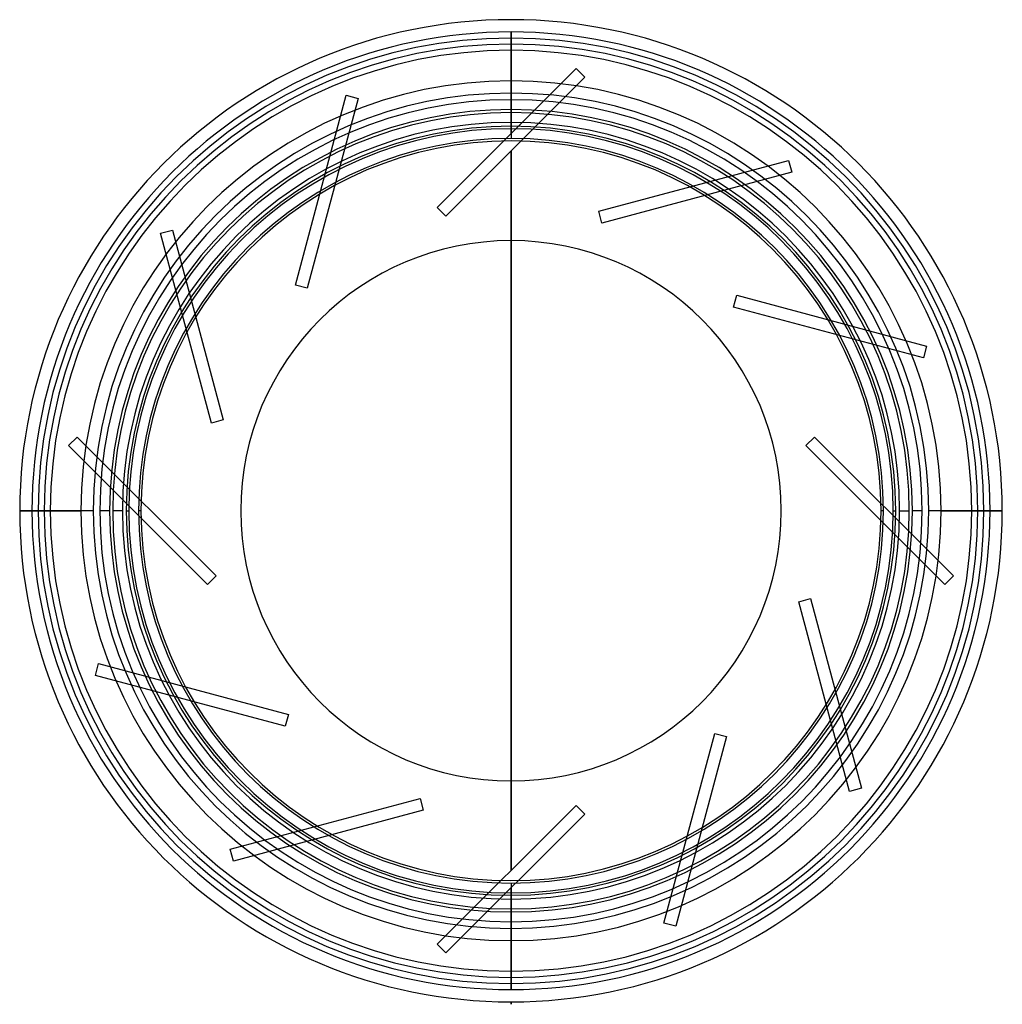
# Model space of a CAD drawing. Header units: millimetres. Extents: x -200 to 200, y -202 to 200.
import ezdxf

# ---------------------------------------------------------------- set-up
doc = ezdxf.new("R2010")
doc.units = ezdxf.units.MM
doc.layers.add('MAIN-1', color=7, linetype='Continuous')
doc.layers.add('MAIN-2', color=7, linetype='Continuous')

msp = doc.modelspace()

# ---------------------------------------------------------------- linework, layer by layer
at = {"layer": 'MAIN-1'}
for p, q in [((0, 157), (0, 193)), ((0, -110.3), (0, 110.3)), ((0, -110.3), (0, 110.3)), ((0, -110.3), (0, 110.3)), ((156, 0), (157, 0)), ((200.5, 0), (193, 0)), ((-193, 0), (-200.5, 0)), ((-157, 0), (-156, 0)), ((0, -193), (0, -157)), ((0, -201.5), (0, -200.5)), ((0, -201.5), (0, -200.5)), ((0, -201.5), (0, -200.5)), ((0, -201.5), (0, -201.5)), ((0, -201.5), (0, -201.5))]:
    msp.add_line(p, q, dxfattribs=at)
for radius, start, end in [(200.5, 90, 180), (200.5, 0, 90), (193, 90, 180), (193, 0, 90), (157, 90, 180), (157, 0, 90), (156, 90, 270), (156, 270, 90), (151, 90, 270), (151, 270, 90), (110.3, 0, 180), (200.5, 180, 270), (193, 180, 270), (157, 180, 270), (110.3, 180, 0), (200.5, 270, 0), (157, 270, 0), (193, 270, 0)]:
    msp.add_arc((0, 0), radius, start, end, dxfattribs=at)
at = {"layer": 'MAIN-2'}
for p, q in [((0, 200.5), (0, 200.5)), ((0, 195.5), (0, 195.5)), ((0, 195.5), (0, 195.5)), ((0, 195.5), (0, 153.94)), ((0, 153.94), (0, 195.5)), ((0, 153.94), (0, 195.5)), ((0, 153.93), (0, 195.5)), ((0, 188), (0, 152)), ((-30.12, 123.81), (26.59, 180.52)), ((30.12, 176.99), (-26.59, 120.28)), ((26.59, 180.52), (30.12, 176.99)), ((26.59, 180.52), (26.59, 180.52)), ((30.12, 176.99), (30.12, 176.99)), ((-87.99, 92.16), (-67.24, 169.63)), ((-67.24, 169.63), (-62.41, 168.34)), ((-67.24, 169.63), (-67.24, 169.63)), ((-62.41, 168.34), (-83.16, 90.87)), ((-62.41, 168.34), (-62.41, 168.34)), ((0, 156), (0, 156)), ((0, 156), (0, 156)), ((0, 151), (0, 151)), ((0, 151), (0, 151)), ((0, 110.3), (0, 146.87)), ((0, 146.86), (0, -146.86)), ((0, 110.3), (0, 146.86)), ((0, 110.3), (0, 146.86)), ((35.82, 122.29), (113.29, 143.04)), ((113.29, 143.04), (114.58, 138.21)), ((113.29, 143.04), (113.29, 143.04)), ((114.58, 138.21), (37.11, 117.46)), ((114.58, 138.21), (114.58, 138.21)), ((-26.59, 120.28), (-30.12, 123.81)), ((-30.12, 123.81), (-30.12, 123.81)), ((37.11, 117.46), (35.82, 122.29)), ((35.82, 122.29), (35.82, 122.29)), ((-26.59, 120.28), (-26.59, 120.28)), ((37.11, 117.46), (37.11, 117.46)), ((-143.04, 113.29), (-138.21, 114.58)), ((-122.29, 35.82), (-143.04, 113.29)), ((-143.04, 113.29), (-143.04, 113.29)), ((-138.21, 114.58), (-117.46, 37.11)), ((-138.21, 114.58), (-138.21, 114.58)), ((-83.16, 90.87), (-87.99, 92.16)), ((-87.99, 92.16), (-87.99, 92.16)), ((-83.16, 90.87), (-83.16, 90.87)), ((90.87, 83.16), (92.16, 87.99)), ((92.16, 87.99), (169.63, 67.24)), ((92.16, 87.99), (92.16, 87.99)), ((168.34, 62.41), (90.87, 83.16)), ((90.87, 83.16), (90.87, 83.16)), ((169.63, 67.24), (168.34, 62.41)), ((169.63, 67.24), (169.63, 67.24)), ((168.34, 62.41), (168.34, 62.41)), ((-117.46, 37.11), (-122.29, 35.82)), ((-117.46, 37.11), (-117.46, 37.11)), ((-122.29, 35.82), (-122.29, 35.82)), ((-180.52, 26.59), (-176.99, 30.12)), ((-176.99, 30.12), (-120.28, -26.59)), ((-176.99, 30.12), (-176.99, 30.12)), ((120.28, 26.59), (123.81, 30.12)), ((123.81, 30.12), (180.52, -26.59)), ((123.81, 30.12), (123.81, 30.12)), ((-123.81, -30.12), (-180.52, 26.59)), ((-180.52, 26.59), (-180.52, 26.59)), ((176.99, -30.12), (120.28, 26.59)), ((120.28, 26.59), (120.28, 26.59)), ((-190.5, 0), (-190.5, 0)), ((-110.3, 0), (-110.3, 0)), ((110.3, 0), (110.3, 0)), ((152, 0), (151, 0)), ((158.55, 0), (162.55, 0)), ((167.8, 0), (163.8, 0)), ((195.5, 0), (170.5, 0)), ((175.5, 0), (200.5, 0)), ((188, 0), (195.5, 0)), ((190.5, 0), (190.5, 0)), ((-200.5, 0), (-175.5, 0)), ((-170.5, 0), (-195.5, 0)), ((-195.5, 0), (-188, 0)), ((-190.5, 0), (-190.5, 0)), ((-163.8, 0), (-167.8, 0)), ((-158.55, 0), (-162.55, 0)), ((-151, 0), (-152, 0)), ((-110.3, 0), (-110.3, 0)), ((110.3, 0), (110.3, 0)), ((190.5, 0), (190.5, 0)), ((-120.28, -26.59), (-123.81, -30.12)), ((-120.28, -26.59), (-120.28, -26.59)), ((180.52, -26.59), (176.99, -30.12)), ((180.52, -26.59), (180.52, -26.59)), ((-123.81, -30.12), (-123.81, -30.12)), ((176.99, -30.12), (176.99, -30.12)), ((117.46, -37.11), (122.29, -35.82)), ((122.29, -35.82), (143.04, -113.29)), ((122.29, -35.82), (122.29, -35.82)), ((138.21, -114.58), (117.46, -37.11)), ((117.46, -37.11), (117.46, -37.11)), ((-169.63, -67.24), (-168.34, -62.41)), ((-168.34, -62.41), (-90.87, -83.16)), ((-168.34, -62.41), (-168.34, -62.41)), ((-92.16, -87.99), (-169.63, -67.24)), ((-169.63, -67.24), (-169.63, -67.24)), ((-90.87, -83.16), (-92.16, -87.99)), ((-90.87, -83.16), (-90.87, -83.16)), ((-92.16, -87.99), (-92.16, -87.99)), ((62.41, -168.34), (83.16, -90.87)), ((87.99, -92.16), (67.24, -169.63)), ((83.16, -90.87), (87.99, -92.16)), ((83.16, -90.87), (83.16, -90.87)), ((87.99, -92.16), (87.99, -92.16)), ((0, -146.86), (0, -110.3)), ((0, -146.86), (0, -110.3)), ((0, -146.87), (0, -110.3)), ((143.04, -113.29), (138.21, -114.58)), ((138.21, -114.58), (138.21, -114.58)), ((143.04, -113.29), (143.04, -113.29)), ((-114.58, -138.21), (-37.11, -117.46)), ((-37.11, -117.46), (-35.82, -122.29)), ((-37.11, -117.46), (-37.11, -117.46)), ((-30.12, -176.99), (26.59, -120.28)), ((26.59, -120.28), (30.12, -123.81)), ((26.59, -120.28), (26.59, -120.28)), ((-35.82, -122.29), (-113.29, -143.04)), ((-35.82, -122.29), (-35.82, -122.29)), ((30.12, -123.81), (-26.59, -180.52)), ((30.12, -123.81), (30.12, -123.81)), ((-113.29, -143.04), (-114.58, -138.21)), ((-114.58, -138.21), (-114.58, -138.21)), ((-113.29, -143.04), (-113.29, -143.04)), ((0, -151), (0, -151)), ((0, -151), (0, -151)), ((0, -152), (0, -188)), ((0, -195.5), (0, -153.93)), ((0, -153.94), (0, -195.5)), ((0, -195.5), (0, -153.94)), ((0, -195.5), (0, -153.94)), ((0, -156), (0, -156)), ((0, -156), (0, -156)), ((67.24, -169.63), (62.41, -168.34)), ((62.41, -168.34), (62.41, -168.34)), ((67.24, -169.63), (67.24, -169.63)), ((-26.59, -180.52), (-30.12, -176.99)), ((-30.12, -176.99), (-30.12, -176.99)), ((-26.59, -180.52), (-26.59, -180.52)), ((0, -195.5), (0, -195.5)), ((0, -195.5), (0, -195.5)), ((0, -200.5), (0, -200.5)), ((0, -200.5), (0, -200.5)), ((0, -200.5), (0, -201.5))]:
    msp.add_line(p, q, dxfattribs=at)
for radius, start, end in [(195.5, 90, 180), (195.5, 0, 90), (190.5, 0, 180), (188, 90, 180), (188, 0, 90), (175.5, 0, 180), (170.5, 0, 180), (167.8, 90, 180), (167.8, 0, 90), (163.8, 90, 180), (162.55, 90, 180), (163.8, 0, 90), (162.55, 0, 90), (158.55, 90, 180), (158.55, 0, 90), (152, 90, 180), (152, 0, 90), (195.5, 180, 270), (190.5, 180, 0), (188, 180, 270), (175.5, 180, 0), (170.5, 180, 0), (167.8, 180, 0), (163.8, 180, 0), (162.55, 180, 0), (158.55, 180, 0), (152, 180, 270), (188, 270, 0), (152, 270, 0), (195.5, 270, 0)]:
    msp.add_arc((0, 0), radius, start, end, dxfattribs=at)

doc.saveas('drawing.dxf')
